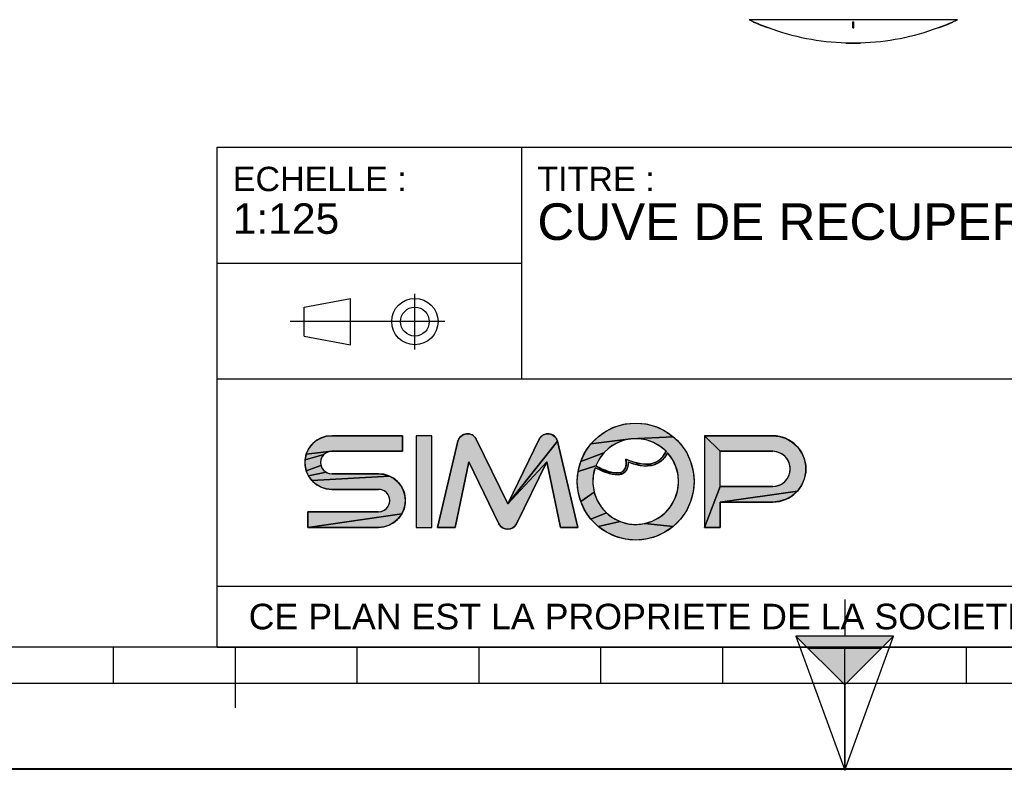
# Model space of a CAD drawing. Header units: millimetres. Extents: x 0 to 297, y 0 to 210.
# Tile 2 of 27: x 81 to 162, y 0 to 61. Entities that reach past the tile are written whole.
import ezdxf

# ---------------------------------------------------------------- set-up
doc = ezdxf.new("R2010")
doc.units = ezdxf.units.MM
doc.header["$LTSCALE"] = 16.335
doc.layers.get('0').update_dxf_attribs({"linetype": 'CONTINUOUS'})
doc.layers.add('AXES_REF', color=7, linetype='CONTINUOUS')
doc.styles.get("Standard").update_dxf_attribs({"font": 'arial.ttf'})

# ---------------------------------------------------------------- blocks, each defined once
blk = doc.blocks.new('MARGEA4_BL0', base_point=(148.514, 105.014))
at = {"color": 7, "linetype": 'Continuous'}
for p, q in [((287.014, 10.014), (10.014, 10.014)), ((88.514, 7.014), (88.514, 10.014)), ((98.514, 5.014), (98.514, 10.014)), ((108.514, 7.014), (108.514, 10.014)), ((118.514, 7.014), (118.514, 10.014)), ((128.514, 7.014), (128.514, 10.014)), ((138.514, 7.014), (138.514, 10.014)), ((148.514, 0.014), (148.514, 10.014)), ((158.514, 7.014), (158.514, 10.014)), ((248.514, 7.014), (48.514, 7.014)), ((297.014, 0.014), (0.014, 0.014)), ((297.014, 0.014), (0.014, 0.014))]:
    blk.add_line(p, q, dxfattribs=at)
blk = doc.blocks.new('REPERE_ORIENTATION_BL1', base_point=(148.516, 6.898))
at = {"color": 7, "linetype": 'Continuous'}
for p, q in [((148.516, 13.898), (148.516, 10.898)), ((148.516, 6.898), (144.516, 10.898)), ((152.516, 10.898), (144.516, 10.898)), ((144.516, 10.898), (148.516, -0.102)), ((148.516, 6.898), (152.516, 10.898)), ((148.516, -0.102), (152.516, 10.898)), ((151.516, 9.898), (145.516, 9.898)), ((148.516, 6.898), (148.516, -0.102))]:
    blk.add_line(p, q, dxfattribs=at)
blk.add_solid([(144.516, 10.898), (148.516, 6.898), (152.516, 10.898)], dxfattribs=at)
blk = doc.blocks.new('ISO_BL3', base_point=(109.359, 36.711))
at = {"color": 2, "linetype": 'Continuous'}
for p, q in [((113.239, 34.434), (113.239, 38.988)), ((104.158, 37.894), (107.956, 38.612)), ((107.956, 34.81), (107.956, 38.612)), ((104.158, 35.528), (104.158, 37.894)), ((115.7, 36.711), (103.019, 36.711)), ((104.158, 35.528), (107.956, 34.81))]:
    blk.add_line(p, q, dxfattribs=at)
for radius in [1.901, 1.183]:
    blk.add_circle((113.239, 36.711), radius, dxfattribs=at)
blk = doc.blocks.new('LOGO-SIMOP-2009_BL4', base_point=(124.77, 23.589))
at = {"linetype": 'Continuous'}
for points in [[(131.363, 28.389), (132.197, 28.316), (133.005, 28.1), (133.763, 27.746), (134.449, 27.266), (130.961, 27.086), (127.686, 26.675), (128.278, 27.266), (128.963, 27.746), (129.722, 28.1), (130.53, 28.316)], [(117.578, 27.509), (117.792, 27.474), (117.99, 27.382), (118.155, 27.24), (118.276, 27.059), (120.86, 21.749), (124.06, 25.217), (121.579, 20.119), (121.455, 19.934), (121.284, 19.791), (121.08, 19.7), (120.86, 19.669), (120.639, 19.7), (120.436, 19.791), (120.265, 19.934), (120.141, 20.119), (117.66, 25.217), (116.54, 19.829), (115.1, 19.829), (116.778, 26.894), (116.857, 27.097), (116.987, 27.271), (117.16, 27.404), (117.362, 27.485)], [(123.927, 27.474), (124.142, 27.509), (124.358, 27.485), (124.56, 27.404), (124.732, 27.271), (124.863, 27.097), (124.941, 26.894), (120.86, 21.749), (123.444, 27.059), (123.565, 27.24), (123.73, 27.382)], [(105.954, 27.301), (106.412, 27.349), (112.22, 27.349), (112.22, 26.069), (106.412, 26.069), (104.319, 25.829), (104.507, 26.249), (104.777, 26.621), (105.119, 26.929), (105.517, 27.159)], [(124.06, 25.217), (120.86, 21.749), (124.941, 26.894), (126.62, 19.829), (125.18, 19.829)], [(129.751, 26.718), (129.215, 26.377), (128.749, 25.946), (126.853, 25.231), (127.207, 25.989), (127.686, 26.675), (130.961, 27.086), (130.34, 26.957)], [(131.596, 27.101), (130.961, 27.086), (134.449, 27.266), (135.04, 26.675), (135.52, 25.989), (135.874, 25.231), (136.091, 24.423), (136.163, 23.589), (136.091, 22.756), (135.874, 21.947), (135.52, 21.189), (135.04, 20.504), (134.449, 19.912), (132.075, 20.142), (132.717, 20.34), (133.309, 20.655), (133.83, 21.078), (134.262, 21.592), (134.588, 22.178), (134.798, 22.816), (134.882, 23.482), (134.838, 24.152), (134.668, 24.801), (134.378, 25.407), (133.978, 25.946), (133.719, 25.545), (133.436, 25.258), (133.098, 25.04), (132.731, 24.907), (132.159, 25.009), (132.592, 25.042), (132.968, 25.156), (133.314, 25.364), (133.6, 25.651), (133.861, 26.069), (133.375, 26.478), (132.823, 26.792), (132.224, 27.002)], [(138.292, 26.069), (137.012, 27.349), (142.612, 27.349), (143.177, 27.29), (143.718, 27.114), (144.211, 26.83), (144.633, 26.449), (144.967, 25.989), (145.199, 25.47), (145.317, 24.913), (145.317, 24.345), (145.199, 23.789), (144.967, 23.269), (144.633, 22.809), (138.292, 21.909), (138.292, 19.829), (137.012, 19.829), (138.292, 23.189), (142.612, 23.189), (142.956, 23.231), (143.281, 23.354), (143.567, 23.551), (143.797, 23.811), (143.958, 24.119), (144.041, 24.456), (144.041, 24.803), (143.958, 25.14), (143.797, 25.447), (143.567, 25.707), (143.281, 25.904), (142.956, 26.027), (142.612, 26.069)], [(105.952, 25.946), (105.761, 25.8), (104.224, 25.379), (104.319, 25.829), (106.412, 26.069), (106.174, 26.038)], [(128.368, 25.438), (128.084, 24.869), (126.636, 24.423), (126.853, 25.231), (128.749, 25.946)], [(105.523, 25.387), (105.492, 25.149), (105.523, 24.911), (104.319, 24.469), (104.224, 24.919), (104.224, 25.379), (105.761, 25.8), (105.615, 25.609)], [(131.146, 25.202), (131.682, 25.062), (131.315, 24.983), (130.744, 25.179), (130.717, 24.821), (130.631, 24.565), (130.48, 24.354), (130.273, 24.213), (130.001, 24.3), (130.178, 24.346), (130.347, 24.448), (130.481, 24.62), (130.552, 24.815), (130.583, 25.063), (130.563, 25.429)], [(132.159, 25.009), (132.731, 24.907), (132.312, 24.85), (131.842, 24.874), (131.315, 24.983), (131.682, 25.062)], [(105.761, 24.499), (105.952, 24.352), (104.507, 24.049), (104.319, 24.469), (105.523, 24.911), (105.615, 24.689)], [(110.717, 24.181), (111.155, 24.039), (104.777, 23.677), (104.507, 24.049), (105.952, 24.352), (106.174, 24.26), (106.412, 24.229), (110.26, 24.229)], [(128.084, 24.869), (128.432, 24.7), (128.441, 24.519), (128.029, 24.718), (127.876, 24.064), (127.849, 23.394), (127.95, 22.73), (126.853, 21.947), (126.636, 22.756), (126.563, 23.589), (126.636, 24.423)], [(128.738, 24.565), (129.026, 24.456), (129.312, 24.368), (129.161, 24.244), (128.799, 24.369), (128.441, 24.519), (128.432, 24.7)], [(129.788, 24.29), (130.001, 24.3), (130.273, 24.213), (130.034, 24.143), (129.77, 24.13), (129.472, 24.167), (129.161, 24.244), (129.312, 24.368), (129.552, 24.315)], [(111.553, 23.809), (111.895, 23.501), (112.165, 23.129), (112.352, 22.709), (112.448, 22.259), (112.448, 21.799), (112.352, 21.349), (112.165, 20.929), (104.452, 19.829), (104.452, 21.109), (110.26, 21.109), (110.498, 21.14), (110.72, 21.232), (110.91, 21.379), (111.057, 21.569), (111.148, 21.791), (111.18, 22.029), (111.148, 22.267), (111.057, 22.489), (110.91, 22.68), (110.72, 22.826), (110.498, 22.918), (110.26, 22.949), (106.412, 22.949), (105.954, 22.997), (105.517, 23.139), (105.119, 23.369), (104.777, 23.677), (111.155, 24.039)], [(128.175, 22.098), (128.516, 21.52), (128.961, 21.017), (127.686, 20.504), (127.207, 21.189), (126.853, 21.947), (127.95, 22.73)], [(143.177, 21.969), (142.612, 21.909), (138.292, 21.909), (144.633, 22.809), (144.211, 22.429), (143.718, 22.144)], [(129.493, 20.607), (130.093, 20.307), (128.278, 19.912), (127.686, 20.504), (128.961, 21.017)], [(110.717, 19.877), (110.26, 19.829), (104.452, 19.829), (112.165, 20.929), (111.895, 20.557), (111.553, 20.249), (111.155, 20.019)], [(131.408, 20.069), (132.075, 20.142), (134.449, 19.912), (133.763, 19.432), (133.005, 19.079), (132.197, 18.862), (131.363, 18.789), (130.53, 18.862), (129.722, 19.079), (128.963, 19.432), (128.278, 19.912), (130.093, 20.307), (130.739, 20.125)]]:
    blk.add_hatch(color=2, dxfattribs=at).paths.add_polyline_path(points)
at = {"color": 2, "linetype": 'Continuous'}
for p, q in [((129.722, 28.1), (130.53, 28.316)), ((130.53, 28.316), (131.363, 28.389)), ((131.363, 28.389), (132.197, 28.316)), ((132.197, 28.316), (133.005, 28.1)), ((117.16, 27.404), (117.362, 27.485)), ((117.362, 27.485), (117.578, 27.509)), ((117.578, 27.509), (117.792, 27.474)), ((123.927, 27.474), (124.142, 27.509)), ((124.142, 27.509), (124.358, 27.485)), ((124.358, 27.485), (124.56, 27.404)), ((128.278, 27.266), (128.963, 27.746)), ((128.963, 27.746), (129.722, 28.1)), ((133.005, 28.1), (133.763, 27.746)), ((133.763, 27.746), (134.449, 27.266)), ((104.777, 26.621), (105.119, 26.929)), ((105.119, 26.929), (105.517, 27.159)), ((105.517, 27.159), (105.954, 27.301)), ((105.954, 27.301), (106.412, 27.349)), ((116.778, 26.894), (116.857, 27.097)), ((116.857, 27.097), (116.987, 27.271)), ((116.987, 27.271), (117.16, 27.404)), ((117.792, 27.474), (117.99, 27.382)), ((117.99, 27.382), (118.155, 27.24)), ((118.155, 27.24), (118.276, 27.059)), ((124.941, 26.894), (120.86, 21.749)), ((123.444, 27.059), (123.565, 27.24)), ((123.565, 27.24), (123.73, 27.382)), ((123.73, 27.382), (123.927, 27.474)), ((124.56, 27.404), (124.732, 27.271)), ((124.732, 27.271), (124.863, 27.097)), ((124.863, 27.097), (124.941, 26.894)), ((127.207, 25.989), (127.686, 26.675)), ((127.686, 26.675), (128.278, 27.266)), ((130.961, 27.086), (127.686, 26.675)), ((129.751, 26.718), (129.215, 26.377)), ((130.34, 26.957), (129.751, 26.718)), ((130.961, 27.086), (130.34, 26.957)), ((134.449, 27.266), (130.961, 27.086)), ((131.596, 27.101), (130.961, 27.086)), ((132.224, 27.002), (131.596, 27.101)), ((132.823, 26.792), (132.224, 27.002)), ((133.375, 26.478), (132.823, 26.792)), ((134.449, 27.266), (135.04, 26.675)), ((135.04, 26.675), (135.52, 25.989)), ((138.292, 26.069), (137.012, 27.349)), ((142.612, 27.349), (143.177, 27.29)), ((143.177, 27.29), (143.718, 27.114)), ((143.718, 27.114), (144.211, 26.83)), ((144.211, 26.83), (144.633, 26.449)), ((104.319, 25.829), (104.507, 26.249)), ((106.412, 26.069), (104.319, 25.829)), ((104.507, 26.249), (104.777, 26.621)), ((105.952, 25.946), (105.761, 25.8)), ((106.174, 26.038), (105.952, 25.946)), ((106.412, 26.069), (106.174, 26.038)), ((126.853, 25.231), (127.207, 25.989)), ((128.749, 25.946), (126.853, 25.231)), ((128.749, 25.946), (128.368, 25.438)), ((129.215, 26.377), (128.749, 25.946)), ((133.861, 26.069), (133.375, 26.478)), ((133.6, 25.651), (133.861, 26.069)), ((133.978, 25.946), (133.719, 25.545)), ((134.378, 25.407), (133.978, 25.946)), ((135.52, 25.989), (135.874, 25.231)), ((142.956, 26.027), (142.612, 26.069)), ((143.281, 25.904), (142.956, 26.027)), ((143.567, 25.707), (143.281, 25.904)), ((144.633, 26.449), (144.967, 25.989)), ((144.967, 25.989), (145.199, 25.47)), ((104.224, 25.379), (104.319, 25.829)), ((105.761, 25.8), (104.224, 25.379)), ((104.224, 24.919), (104.224, 25.379)), ((105.523, 25.387), (105.492, 25.149)), ((105.492, 25.149), (105.523, 24.911)), ((105.615, 25.609), (105.523, 25.387)), ((105.761, 25.8), (105.615, 25.609)), ((124.06, 25.217), (120.86, 21.749)), ((126.636, 24.423), (126.853, 25.231)), ((128.368, 25.438), (128.084, 24.869)), ((130.552, 24.815), (130.583, 25.063)), ((130.583, 25.063), (130.563, 25.429)), ((130.563, 25.429), (131.146, 25.202)), ((130.744, 25.179), (130.717, 24.821)), ((131.315, 24.983), (130.744, 25.179)), ((131.146, 25.202), (131.682, 25.062)), ((131.682, 25.062), (131.315, 24.983)), ((131.682, 25.062), (132.159, 25.009)), ((132.592, 25.042), (132.968, 25.156)), ((132.968, 25.156), (133.314, 25.364)), ((133.436, 25.258), (133.098, 25.04)), ((133.314, 25.364), (133.6, 25.651)), ((133.719, 25.545), (133.436, 25.258)), ((134.668, 24.801), (134.378, 25.407)), ((135.874, 25.231), (136.091, 24.423)), ((143.797, 25.447), (143.567, 25.707)), ((143.958, 25.14), (143.797, 25.447)), ((144.041, 24.803), (143.958, 25.14)), ((145.199, 25.47), (145.317, 24.913)), ((104.319, 24.469), (104.224, 24.919)), ((105.523, 24.911), (104.319, 24.469)), ((104.507, 24.049), (104.319, 24.469)), ((105.952, 24.352), (104.507, 24.049)), ((105.523, 24.911), (105.615, 24.689)), ((105.615, 24.689), (105.761, 24.499)), ((105.761, 24.499), (105.952, 24.352)), ((105.952, 24.352), (106.174, 24.26)), ((106.174, 24.26), (106.412, 24.229)), ((126.563, 23.589), (126.636, 24.423)), ((128.084, 24.869), (126.636, 24.423)), ((128.029, 24.718), (127.876, 24.064)), ((128.441, 24.519), (128.029, 24.718)), ((128.084, 24.869), (128.432, 24.7)), ((128.432, 24.7), (128.738, 24.565)), ((128.432, 24.7), (128.441, 24.519)), ((128.799, 24.369), (128.441, 24.519)), ((128.738, 24.565), (129.026, 24.456)), ((129.161, 24.244), (128.799, 24.369)), ((129.026, 24.456), (129.312, 24.368)), ((129.312, 24.368), (129.161, 24.244)), ((129.472, 24.167), (129.161, 24.244)), ((129.312, 24.368), (129.552, 24.315)), ((129.552, 24.315), (129.788, 24.29)), ((129.788, 24.29), (130.001, 24.3)), ((130.001, 24.3), (130.178, 24.346)), ((130.273, 24.213), (130.001, 24.3)), ((130.178, 24.346), (130.347, 24.448)), ((130.48, 24.354), (130.273, 24.213)), ((130.347, 24.448), (130.481, 24.62)), ((130.631, 24.565), (130.48, 24.354)), ((130.481, 24.62), (130.552, 24.815)), ((130.717, 24.821), (130.631, 24.565)), ((131.842, 24.874), (131.315, 24.983)), ((132.312, 24.85), (131.842, 24.874)), ((132.159, 25.009), (132.592, 25.042)), ((132.731, 24.907), (132.159, 25.009)), ((132.731, 24.907), (132.312, 24.85)), ((133.098, 25.04), (132.731, 24.907)), ((134.838, 24.152), (134.668, 24.801)), ((136.091, 24.423), (136.163, 23.589)), ((143.958, 24.119), (144.041, 24.456)), ((144.041, 24.456), (144.041, 24.803)), ((145.317, 24.345), (145.199, 23.789)), ((145.317, 24.913), (145.317, 24.345)), ((104.777, 23.677), (104.507, 24.049)), ((111.155, 24.039), (104.777, 23.677)), ((105.119, 23.369), (104.777, 23.677)), ((110.26, 24.229), (110.717, 24.181)), ((110.717, 24.181), (111.155, 24.039)), ((111.155, 24.039), (111.553, 23.809)), ((111.553, 23.809), (111.895, 23.501)), ((111.895, 23.501), (112.165, 23.129)), ((126.636, 22.756), (126.563, 23.589)), ((127.876, 24.064), (127.849, 23.394)), ((129.77, 24.13), (129.472, 24.167)), ((130.034, 24.143), (129.77, 24.13)), ((130.273, 24.213), (130.034, 24.143)), ((134.798, 22.816), (134.882, 23.482)), ((134.882, 23.482), (134.838, 24.152)), ((136.163, 23.589), (136.091, 22.756)), ((143.281, 23.354), (143.567, 23.551)), ((143.567, 23.551), (143.797, 23.811)), ((143.797, 23.811), (143.958, 24.119)), ((145.199, 23.789), (144.967, 23.269)), ((105.517, 23.139), (105.119, 23.369)), ((105.954, 22.997), (105.517, 23.139)), ((106.412, 22.949), (105.954, 22.997)), ((110.498, 22.918), (110.26, 22.949)), ((110.72, 22.826), (110.498, 22.918)), ((110.91, 22.68), (110.72, 22.826)), ((111.057, 22.489), (110.91, 22.68)), ((112.165, 23.129), (112.352, 22.709)), ((112.352, 22.709), (112.448, 22.259)), ((126.853, 21.947), (126.636, 22.756)), ((127.95, 22.73), (126.853, 21.947)), ((127.849, 23.394), (127.95, 22.73)), ((127.95, 22.73), (128.175, 22.098)), ((134.588, 22.178), (134.798, 22.816)), ((136.091, 22.756), (135.874, 21.947)), ((138.292, 23.189), (137.012, 19.829)), ((144.633, 22.809), (138.292, 21.909)), ((142.612, 23.189), (142.956, 23.231)), ((142.956, 23.231), (143.281, 23.354)), ((144.633, 22.809), (144.211, 22.429)), ((144.967, 23.269), (144.633, 22.809)), ((111.148, 22.267), (111.057, 22.489)), ((111.18, 22.029), (111.148, 22.267)), ((111.148, 21.791), (111.18, 22.029)), ((112.448, 22.259), (112.448, 21.799)), ((127.207, 21.189), (126.853, 21.947)), ((128.175, 22.098), (128.516, 21.52)), ((134.262, 21.592), (134.588, 22.178)), ((135.874, 21.947), (135.52, 21.189)), ((143.177, 21.969), (142.612, 21.909)), ((143.718, 22.144), (143.177, 21.969)), ((144.211, 22.429), (143.718, 22.144)), ((110.26, 21.109), (110.498, 21.14)), ((110.498, 21.14), (110.72, 21.232)), ((110.72, 21.232), (110.91, 21.379)), ((110.91, 21.379), (111.057, 21.569)), ((111.057, 21.569), (111.148, 21.791)), ((112.352, 21.349), (112.165, 20.929)), ((112.448, 21.799), (112.352, 21.349)), ((127.686, 20.504), (127.207, 21.189)), ((128.961, 21.017), (127.686, 20.504)), ((128.516, 21.52), (128.961, 21.017)), ((128.961, 21.017), (129.493, 20.607)), ((133.309, 20.655), (133.83, 21.078)), ((133.83, 21.078), (134.262, 21.592)), ((135.52, 21.189), (135.04, 20.504)), ((112.165, 20.929), (104.452, 19.829)), ((111.553, 20.249), (111.155, 20.019)), ((111.895, 20.557), (111.553, 20.249)), ((112.165, 20.929), (111.895, 20.557)), ((128.278, 19.912), (127.686, 20.504)), ((130.093, 20.307), (128.278, 19.912)), ((129.493, 20.607), (130.093, 20.307)), ((130.093, 20.307), (130.739, 20.125)), ((132.075, 20.142), (132.717, 20.34)), ((132.717, 20.34), (133.309, 20.655)), ((135.04, 20.504), (134.449, 19.912)), ((110.717, 19.877), (110.26, 19.829)), ((111.155, 20.019), (110.717, 19.877)), ((120.265, 19.934), (120.141, 20.119)), ((120.436, 19.791), (120.265, 19.934)), ((120.639, 19.7), (120.436, 19.791)), ((120.86, 19.669), (120.639, 19.7)), ((121.08, 19.7), (120.86, 19.669)), ((121.284, 19.791), (121.08, 19.7)), ((121.455, 19.934), (121.284, 19.791)), ((121.579, 20.119), (121.455, 19.934)), ((128.963, 19.432), (128.278, 19.912)), ((129.722, 19.079), (128.963, 19.432)), ((130.739, 20.125), (131.408, 20.069)), ((131.408, 20.069), (132.075, 20.142)), ((134.449, 19.912), (132.075, 20.142)), ((133.763, 19.432), (133.005, 19.079)), ((134.449, 19.912), (133.763, 19.432)), ((130.53, 18.862), (129.722, 19.079)), ((131.363, 18.789), (130.53, 18.862)), ((132.197, 18.862), (131.363, 18.789)), ((133.005, 19.079), (132.197, 18.862))]:
    blk.add_line(p, q, dxfattribs=at)
at = {"color": 7, "linetype": 'Continuous'}
for p, q in [((112.22, 27.349), (106.412, 27.349)), ((112.22, 26.069), (112.22, 27.349)), ((113.34, 27.349), (113.34, 19.829)), ((114.62, 27.349), (113.34, 27.349)), ((114.62, 19.829), (114.62, 27.349)), ((116.778, 26.894), (115.1, 19.829)), ((120.86, 21.749), (118.276, 27.059)), ((123.444, 27.059), (120.86, 21.749)), ((126.62, 19.829), (124.941, 26.894)), ((142.612, 27.349), (137.012, 27.349)), ((137.012, 27.349), (137.012, 19.829)), ((106.412, 26.069), (112.22, 26.069)), ((138.292, 26.069), (142.612, 26.069)), ((138.292, 23.189), (138.292, 26.069)), ((116.54, 19.829), (117.66, 25.217)), ((117.66, 25.217), (120.141, 20.119)), ((121.579, 20.119), (124.06, 25.217)), ((124.06, 25.217), (125.18, 19.829)), ((110.26, 24.229), (106.412, 24.229)), ((106.412, 22.949), (110.26, 22.949)), ((142.612, 23.189), (138.292, 23.189)), ((138.292, 21.909), (142.612, 21.909)), ((138.292, 19.829), (138.292, 21.909)), ((104.452, 21.109), (104.452, 19.829)), ((110.26, 21.109), (104.452, 21.109)), ((104.452, 19.829), (110.26, 19.829)), ((113.34, 19.829), (114.62, 19.829)), ((115.1, 19.829), (116.54, 19.829)), ((125.18, 19.829), (126.62, 19.829)), ((137.012, 19.829), (138.292, 19.829))]:
    blk.add_line(p, q, dxfattribs=at)
at = {"color": 2, "linetype": 'Continuous'}
for points in [[(131.363, 28.389), (132.197, 28.316), (133.005, 28.1), (133.763, 27.746), (134.449, 27.266), (130.961, 27.086), (127.686, 26.675), (128.278, 27.266), (128.963, 27.746), (129.722, 28.1), (130.53, 28.316), (131.363, 28.389)], [(117.578, 27.509), (117.792, 27.474), (117.99, 27.382), (118.155, 27.24), (118.276, 27.059), (120.86, 21.749), (124.06, 25.217), (121.579, 20.119), (121.455, 19.934), (121.284, 19.791), (121.08, 19.7), (120.86, 19.669), (120.639, 19.7), (120.436, 19.791), (120.265, 19.934), (120.141, 20.119), (117.66, 25.217), (116.54, 19.829), (115.1, 19.829), (116.778, 26.894), (116.857, 27.097), (116.987, 27.271), (117.16, 27.404), (117.362, 27.485), (117.578, 27.509)], [(123.927, 27.474), (124.142, 27.509), (124.358, 27.485), (124.56, 27.404), (124.732, 27.271), (124.863, 27.097), (124.941, 26.894), (120.86, 21.749), (123.444, 27.059), (123.565, 27.24), (123.73, 27.382), (123.927, 27.474)], [(105.954, 27.301), (106.412, 27.349), (112.22, 27.349), (112.22, 26.069), (106.412, 26.069), (104.319, 25.829), (104.507, 26.249), (104.777, 26.621), (105.119, 26.929), (105.517, 27.159), (105.954, 27.301)], [(124.06, 25.217), (120.86, 21.749), (124.941, 26.894), (126.62, 19.829), (125.18, 19.829), (124.06, 25.217)], [(129.751, 26.718), (129.215, 26.377), (128.749, 25.946), (126.853, 25.231), (127.207, 25.989), (127.686, 26.675), (130.961, 27.086), (130.34, 26.957), (129.751, 26.718)], [(131.596, 27.101), (130.961, 27.086), (134.449, 27.266), (135.04, 26.675), (135.52, 25.989), (135.874, 25.231), (136.091, 24.423), (136.163, 23.589), (136.091, 22.756), (135.874, 21.947), (135.52, 21.189), (135.04, 20.504), (134.449, 19.912), (132.075, 20.142), (132.717, 20.34), (133.309, 20.655), (133.83, 21.078), (134.262, 21.592), (134.588, 22.178), (134.798, 22.816), (134.882, 23.482), (134.838, 24.152), (134.668, 24.801), (134.378, 25.407), (133.978, 25.946), (133.719, 25.545), (133.436, 25.258), (133.098, 25.04), (132.731, 24.907), (132.159, 25.009), (132.592, 25.042), (132.968, 25.156), (133.314, 25.364), (133.6, 25.651), (133.861, 26.069), (133.375, 26.478), (132.823, 26.792), (132.224, 27.002), (131.596, 27.101)], [(138.292, 26.069), (137.012, 27.349), (142.612, 27.349), (143.177, 27.29), (143.718, 27.114), (144.211, 26.83), (144.633, 26.449), (144.967, 25.989), (145.199, 25.47), (145.317, 24.913), (145.317, 24.345), (145.199, 23.789), (144.967, 23.269), (144.633, 22.809), (138.292, 21.909), (138.292, 19.829), (137.012, 19.829), (138.292, 23.189), (142.612, 23.189), (142.956, 23.231), (143.281, 23.354), (143.567, 23.551), (143.797, 23.811), (143.958, 24.119), (144.041, 24.456), (144.041, 24.803), (143.958, 25.14), (143.797, 25.447), (143.567, 25.707), (143.281, 25.904), (142.956, 26.027), (142.612, 26.069), (138.292, 26.069)], [(105.952, 25.946), (105.761, 25.8), (104.224, 25.379), (104.319, 25.829), (106.412, 26.069), (106.174, 26.038), (105.952, 25.946)], [(128.368, 25.438), (128.084, 24.869), (126.636, 24.423), (126.853, 25.231), (128.749, 25.946), (128.368, 25.438)], [(105.523, 25.387), (105.492, 25.149), (105.523, 24.911), (104.319, 24.469), (104.224, 24.919), (104.224, 25.379), (105.761, 25.8), (105.615, 25.609), (105.523, 25.387)], [(131.146, 25.202), (131.682, 25.062), (131.315, 24.983), (130.744, 25.179), (130.717, 24.821), (130.631, 24.565), (130.48, 24.354), (130.273, 24.213), (130.001, 24.3), (130.178, 24.346), (130.347, 24.448), (130.481, 24.62), (130.552, 24.815), (130.583, 25.063), (130.563, 25.429), (131.146, 25.202)], [(132.159, 25.009), (132.731, 24.907), (132.312, 24.85), (131.842, 24.874), (131.315, 24.983), (131.682, 25.062), (132.159, 25.009)], [(105.761, 24.499), (105.952, 24.352), (104.507, 24.049), (104.319, 24.469), (105.523, 24.911), (105.615, 24.689), (105.761, 24.499)], [(110.717, 24.181), (111.155, 24.039), (104.777, 23.677), (104.507, 24.049), (105.952, 24.352), (106.174, 24.26), (106.412, 24.229), (110.26, 24.229), (110.717, 24.181)], [(128.084, 24.869), (128.432, 24.7), (128.441, 24.519), (128.029, 24.718), (127.876, 24.064), (127.849, 23.394), (127.95, 22.73), (126.853, 21.947), (126.636, 22.756), (126.563, 23.589), (126.636, 24.423), (128.084, 24.869)], [(128.738, 24.565), (129.026, 24.456), (129.312, 24.368), (129.161, 24.244), (128.799, 24.369), (128.441, 24.519), (128.432, 24.7), (128.738, 24.565)], [(129.788, 24.29), (130.001, 24.3), (130.273, 24.213), (130.034, 24.143), (129.77, 24.13), (129.472, 24.167), (129.161, 24.244), (129.312, 24.368), (129.552, 24.315), (129.788, 24.29)], [(111.553, 23.809), (111.895, 23.501), (112.165, 23.129), (112.352, 22.709), (112.448, 22.259), (112.448, 21.799), (112.352, 21.349), (112.165, 20.929), (104.452, 19.829), (104.452, 21.109), (110.26, 21.109), (110.498, 21.14), (110.72, 21.232), (110.91, 21.379), (111.057, 21.569), (111.148, 21.791), (111.18, 22.029), (111.148, 22.267), (111.057, 22.489), (110.91, 22.68), (110.72, 22.826), (110.498, 22.918), (110.26, 22.949), (106.412, 22.949), (105.954, 22.997), (105.517, 23.139), (105.119, 23.369), (104.777, 23.677), (111.155, 24.039), (111.553, 23.809)], [(128.175, 22.098), (128.516, 21.52), (128.961, 21.017), (127.686, 20.504), (127.207, 21.189), (126.853, 21.947), (127.95, 22.73), (128.175, 22.098)], [(143.177, 21.969), (142.612, 21.909), (138.292, 21.909), (144.633, 22.809), (144.211, 22.429), (143.718, 22.144), (143.177, 21.969)], [(129.493, 20.607), (130.093, 20.307), (128.278, 19.912), (127.686, 20.504), (128.961, 21.017), (129.493, 20.607)], [(110.717, 19.877), (110.26, 19.829), (104.452, 19.829), (112.165, 20.929), (111.895, 20.557), (111.553, 20.249), (111.155, 20.019), (110.717, 19.877)], [(131.408, 20.069), (132.075, 20.142), (134.449, 19.912), (133.763, 19.432), (133.005, 19.079), (132.197, 18.862), (131.363, 18.789), (130.53, 18.862), (129.722, 19.079), (128.963, 19.432), (128.278, 19.912), (130.093, 20.307), (130.739, 20.125), (131.408, 20.069)]]:
    blk.add_lwpolyline(points, dxfattribs=at)
at = {"color": 7, "linetype": 'Continuous'}
blk.add_circle((131.363, 23.589), 4.8, dxfattribs=at)
for centre, radius, start, end in [((117.556, 26.709), 0.8, 25.94945, 166.63548), ((124.163, 26.709), 0.8, 13.36452, 154.05055), ((106.412, 25.149), 2.2, 90, 270), ((131.363, 23.589), 3.52, 44.79283, 158.67631), ((142.612, 24.629), 2.72, 270, 90), ((106.412, 25.149), 0.92, 90, 270), ((131.363, 23.589), 3.52, 161.30052, 42.02671), ((142.612, 24.629), 1.44, 270, 90), ((110.26, 22.029), 2.2, 270, 90), ((110.26, 22.029), 0.92, 270, 90), ((120.86, 20.469), 0.8, 205.94945, 334.05055)]:
    blk.add_arc(centre, radius, start, end, dxfattribs=at)
blk.add_open_spline([(133.861, 26.069), (133.691, 25.725), (133.278, 25.242), (132.495, 24.966), (131.587, 25.038), (130.914, 25.273), (130.563, 25.429)], degree=3, dxfattribs=at)
for points, knots in [([(133.978, 25.946), (133.742, 25.491), (133.106, 24.892), (131.957, 24.786), (131.132, 25.023), (130.744, 25.179)], [0, 0, 0, 0, 0.345264, 0.703638, 1, 1, 1, 1]), ([(130.744, 25.179), (130.749, 25.009), (130.71, 24.645), (130.441, 24.241), (129.948, 24.097), (129.39, 24.163), (128.75, 24.373), (128.275, 24.593), (128.029, 24.718)], [0, 0, 0, 0, 0.118516, 0.29564, 0.472763, 0.649887, 0.82701, 1, 1, 1, 1]), ([(130.563, 25.429), (130.59, 25.221), (130.59, 24.88), (130.467, 24.544), (130.244, 24.35), (129.836, 24.25), (129.149, 24.376), (128.458, 24.678), (128.084, 24.869)], [0, 0, 0, 0, 0.125, 0.25, 0.375, 0.5, 0.75, 1, 1, 1, 1])]:
    blk.add_open_spline(points, degree=3, knots=knots, dxfattribs=at)
at = {"color": 2, "linetype": 'Continuous'}
for points in [[(113.34, 19.829), (113.34, 27.349), (114.62, 19.829), (114.62, 27.349)], [(138.292, 23.189), (137.012, 19.829), (138.292, 26.069), (137.012, 27.349)]]:
    blk.add_solid(points, dxfattribs=at)
blk = doc.blocks.new('*T6')
at = {"color": 2, "linetype": 'Continuous'}
for p, q in [((0, 0), (0, 41)), ((0, 41), (190, 41)), ((25, 22), (25, 41)), ((170, 5), (170, 41)), ((190, 0), (190, 41)), ((0, 31.5), (25, 31.5)), ((0, 22), (190, 22)), ((110, 5), (110, 22)), ((170, 15), (190, 15)), ((0, 5), (190, 5)), ((0, 0), (190, 0))]:
    blk.add_line(p, q, dxfattribs=at)
at = {"color": 5, "linetype": 'Continuous', "line_spacing_factor": 0.9}
for s, insert, char_height, width, attachment_point in [('ECHELLE :\\P\\H2.5;1:125', (1.28, 39.4), 2, 28.52045, 1), ("TITRE :\\P\\H3.0;CUVE DE RECUPERATION D'EAU DE PLUIE D2300 40 M3\\P\\H2.0; \\P \\P ", (26.28, 39.4), 2, 226.171, 1), ('A4', (180, 34), 5, 17.0632, 2), ('REFERENCE PRODUIT :\\P\\H3.0;CEP3/6406/40', (111.28, 20.4), 2, 64.13383, 1), ('FR', (180, 20), 3, 11.15242, 2), ('FOLIO :  \\P\\H3.0;1/1', (180, 12.812), 1.5, 17.19703, 2), ('CE PLAN EST LA PROPRIETE DE LA SOCIETE SIMOP ET NE PEUT ETRE REPRODUIT OU COMMUNIQUE SANS SON AUTORISATION', (95, 3.55), 2.1, 368.8974, 2)]:
    blk.add_mtext(s, dxfattribs=dict(at, insert=insert, char_height=char_height, width=width, attachment_point=attachment_point))

msp = doc.modelspace()

# ---------------------------------------------------------------- linework, layer by layer
at = {"color": 7, "linetype": 'Continuous'}
for p, q in [((141.041, 61.292), (141.041, 61.318)), ((142.241, 60.805), (142.241, 60.83)), ((149.181, 60.805), (149.181, 61.318)), ((149.261, 60.805), (149.261, 61.318)), ((156.201, 60.805), (156.201, 60.83)), ((157.401, 61.292), (157.401, 61.318)), ((148.621, 59.567), (148.621, 59.591)), ((149.181, 59.558), (149.181, 59.591)), ((149.261, 59.558), (149.261, 59.591)), ((149.821, 59.567), (149.821, 59.591)), ((0, 0), (297, 0))]:
    msp.add_line(p, q, dxfattribs=at)
for radius, start, end in [(20.139, 244.90811, 246.03486), (20.139, 293.96514, 295.09189), (20.139, 246.03481, 249.72081), (20.163, 246.06512, 249.746), (20.139, 249.72085, 268.29272), (18.403, 269.87546, 270.12454), (18.429, 269.87564, 270.12436), (18.916, 269.87884, 270.12116), (20.139, 271.70728, 290.27915), (20.139, 290.27919, 293.96519), (20.163, 290.254, 293.93488), (20.139, 268.29272, 269.8862), (20.163, 268.29475, 269.88633), (20.13, 269.88615, 270.11385), (20.154, 269.88628, 270.11372), (20.163, 269.88633, 270.11367), (20.139, 270.1138, 271.70728), (20.163, 270.11367, 271.70525)]:
    msp.add_arc((149.221, 79.721), radius, start, end, dxfattribs=at)
at = {"layer": 'AXES_REF', "color": 9, "linetype": 'Continuous'}
msp.add_line((157.761, 61.482), (140.681, 61.482), dxfattribs=at)

# ---------------------------------------------------------------- block references
at = {"color": 2, "linetype": 'Continuous'}
for name, p in [('MARGEA4_BL0', (148.514, 105.014)), ('ISO_BL3', (109.359, 36.711)), ('LOGO-SIMOP-2009_BL4', (124.77, 23.589)), ('REPERE_ORIENTATION_BL1', (148.516, 6.898))]:
    msp.add_blockref(name, p, dxfattribs=at)
msp.add_blockref('*T6', (97.014, 10.014))

doc.saveas('drawing.dxf')
